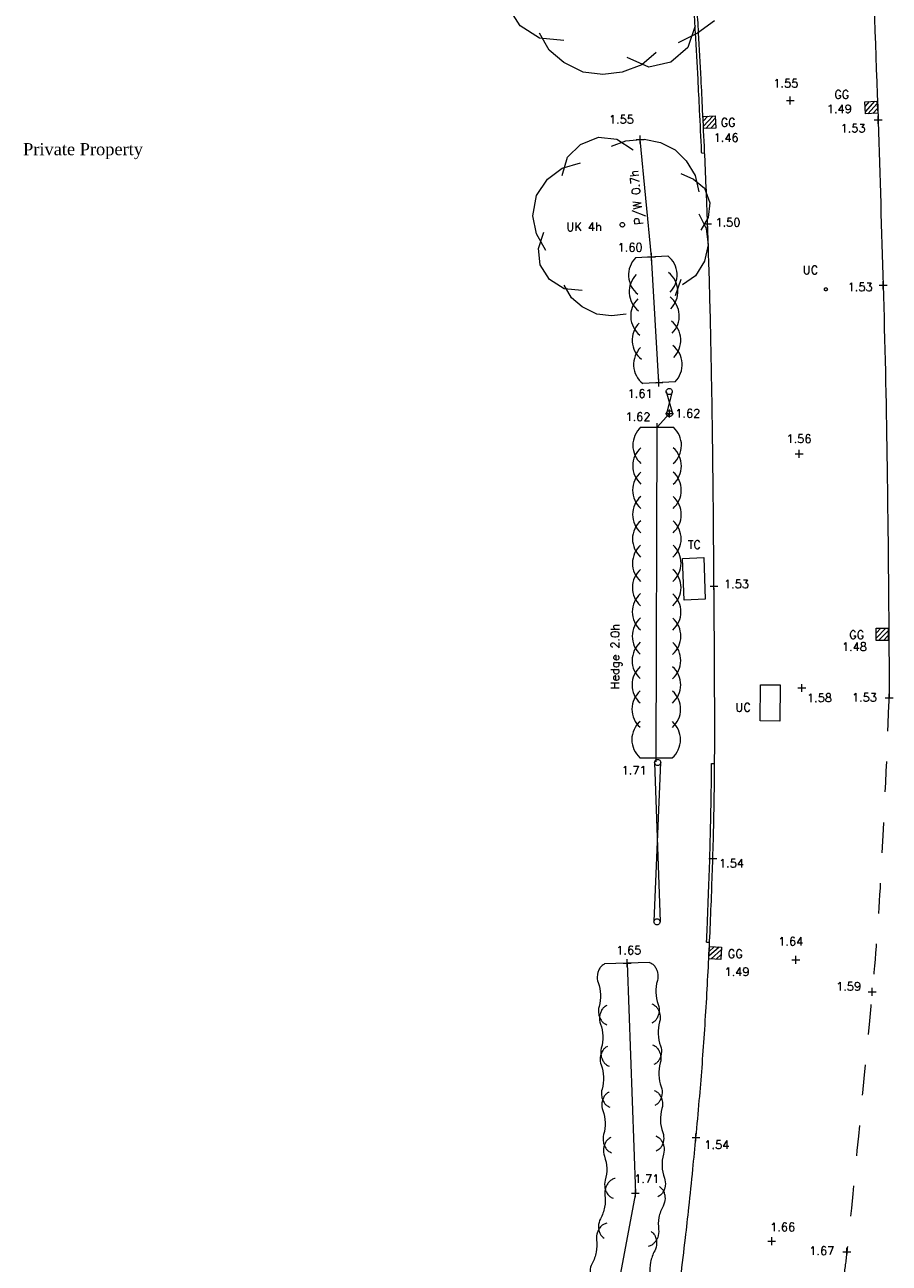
# Model space of a CAD drawing. Header units: metres. Extents: x 639013 to 639566, y 257273 to 257664.
# Tile 50 of 78: x 639162 to 639190, y 257480 to 257520. Entities that reach past the tile are written whole.
import ezdxf

# ---------------------------------------------------------------- set-up
doc = ezdxf.new("R2010")
doc.units = ezdxf.units.M
doc.linetypes.add('65208756-SWE-ZZ-XX-M-C-0002-FC06T002$0$03', pattern=[3, 1, -1, 1])
doc.linetypes.add('65208756-SWE-ZZ-XX-M-C-0002-FC06T002$0$18', pattern=[13.5, 5, -1.6, 0.3, -1.6, 5])
for name, color, linetype, lineweight in [('65208756-SWE-ZZ-XX-M-C-0002-FC06T002$0$0not0', 253, 'Continuous', 0), ('65208756-SWE-ZZ-XX-M-C-0002-FC06T002$0$SS_COVERS', 253, 'Continuous', 0), ('65208756-SWE-ZZ-XX-M-C-0002-FC06T002$0$SS_DETAIL', 253, '65208756-SWE-ZZ-XX-M-C-0002-FC06T002$0$03', 0), ('65208756-SWE-ZZ-XX-M-C-0002-FC06T002$0$SS_FENCE', 253, '65208756-SWE-ZZ-XX-M-C-0002-FC06T002$0$18', 0), ('65208756-SWE-ZZ-XX-M-C-0002-FC06T002$0$SS_GATE', 253, 'Continuous', 0), ('65208756-SWE-ZZ-XX-M-C-0002-FC06T002$0$SS_HEDGE', 253, 'Continuous', 0), ('65208756-SWE-ZZ-XX-M-C-0002-FC06T002$0$SS_KERB_DROP', 253, 'Continuous', 0), ('65208756-SWE-ZZ-XX-M-C-0002-FC06T002$0$SS_ROAD_KERBED', 253, 'Continuous', 0), ('65208756-SWE-ZZ-XX-M-C-0002-FC06T002$0$SS_ROAD_UNKERBED', 253, '65208756-SWE-ZZ-XX-M-C-0002-FC06T002$0$03', 0), ('65208756-SWE-ZZ-XX-M-C-0002-FC06T002$0$SS_Text_bold', 253, 'Continuous', 0), ('65208756-SWE-ZZ-XX-M-C-0002-FC06T002$0$SS_TEXT_GEN', 253, 'Continuous', 0), ('65208756-SWE-ZZ-XX-M-C-0002-FC06T002$0$SS_TREE', 253, 'Continuous', 0), ('65208756-SWE-ZZ-XX-M-C-0002-FC06T002$0$SS_TXT_DRAIN', 253, 'Continuous', 0), ('65208756-SWE-ZZ-XX-M-C-0002-FC06T002$0$SS_TXT_LEV_GEN', 253, 'Continuous', 0), ('65208756-SWE-ZZ-XX-M-C-0002-FC06T002$0$SS_TXT_LEV_PNT', 253, 'Continuous', 0), ('65208756-SWE-ZZ-XX-M-C-0002-FC06T002$0$SS_TXT_LEV_RD', 253, 'Continuous', 0), ('65208756-SWE-ZZ-XX-M-C-0002-FC06T002$0$SS_TXT_TREE', 253, 'Continuous', 0), ('65208756-SWE-ZZ-XX-M-C-0002-FC06T002$0$SS_TXT_UTL', 253, 'Continuous', 0)]:
    doc.layers.add(name, color=color, linetype=linetype, lineweight=lineweight)
doc.layers.add('Z-Xref', color=7, linetype='Continuous')
doc.styles.add('65208756-SWE-ZZ-XX-M-C-0002-FC06T002$0$ROMANS', font='ROMANS')
doc.styles.add('65208756-SWE-ZZ-XX-M-C-0002-FC06T002$0$Romantics', font='romantic.ttf')

# ---------------------------------------------------------------- blocks, each defined once
blk = doc.blocks.new('65208756-SWE-ZZ-XX-M-C-0002-FC06T002')
at = {"layer": '65208756-SWE-ZZ-XX-M-C-0002-FC06T002$0$0not0', "linetype": 'Continuous'}
for p, q in [((639187.07, 257517.996), (639187.33, 257517.996)), ((639187.2, 257517.866), (639187.2, 257518.126)), ((639189.651, 257517.957), (639190.05, 257517.98)), ((639189.674, 257517.557), (639189.651, 257517.957)), ((639189.66, 257517.797), (639189.81, 257517.966)), ((639189.97, 257517.976), (639189.67, 257517.637)), ((639190.05, 257517.98), (639190.074, 257517.581)), ((639190.074, 257517.581), (639189.674, 257517.557)), ((639189.754, 257517.562), (639190.055, 257517.9)), ((639190.064, 257517.741), (639189.914, 257517.571)), ((639184.33, 257517.476), (639184.729, 257517.493)), ((639184.346, 257517.076), (639184.33, 257517.476)), ((639184.336, 257517.316), (639184.489, 257517.483)), ((639184.649, 257517.489), (639184.343, 257517.156)), ((639184.426, 257517.08), (639184.733, 257517.413)), ((639184.739, 257517.253), (639184.586, 257517.086)), ((639184.729, 257517.493), (639184.746, 257517.093)), ((639189.96, 257517.364), (639190.22, 257517.364)), ((639190.09, 257517.234), (639190.09, 257517.494)), ((639182.134, 257516.716), (639182.394, 257516.716)), ((639182.264, 257516.586), (639182.264, 257516.846)), ((639184.746, 257517.093), (639184.346, 257517.076)), ((639181.602, 257513.912), (639181.605, 257513.931)), ((639181.605, 257513.892), (639181.602, 257513.912)), ((639181.605, 257513.931), (639181.612, 257513.949)), ((639181.612, 257513.874), (639181.605, 257513.892)), ((639181.612, 257513.949), (639181.624, 257513.964)), ((639181.624, 257513.859), (639181.612, 257513.874)), ((639181.624, 257513.964), (639181.639, 257513.976)), ((639181.639, 257513.847), (639181.624, 257513.859)), ((639181.639, 257513.976), (639181.657, 257513.984)), ((639181.657, 257513.984), (639181.677, 257513.987)), ((639181.677, 257513.987), (639181.696, 257513.984)), ((639181.696, 257513.984), (639181.714, 257513.976)), ((639181.714, 257513.976), (639181.729, 257513.964)), ((639181.729, 257513.859), (639181.714, 257513.847)), ((639181.729, 257513.964), (639181.741, 257513.949)), ((639181.741, 257513.874), (639181.729, 257513.859)), ((639181.741, 257513.949), (639181.749, 257513.931)), ((639181.749, 257513.892), (639181.741, 257513.874)), ((639181.749, 257513.931), (639181.752, 257513.912)), ((639181.752, 257513.912), (639181.749, 257513.892)), ((639184.35, 257513.946), (639184.61, 257513.947)), ((639184.48, 257513.816), (639184.48, 257514.076)), ((639181.657, 257513.84), (639181.639, 257513.847)), ((639181.677, 257513.837), (639181.657, 257513.84)), ((639181.696, 257513.84), (639181.677, 257513.837)), ((639181.714, 257513.847), (639181.696, 257513.84)), ((639182.504, 257512.853), (639182.764, 257512.853)), ((639182.634, 257512.723), (639182.634, 257512.983)), ((639188.327, 257511.815), (639188.335, 257511.825)), ((639188.335, 257511.825), (639188.345, 257511.833)), ((639188.345, 257511.833), (639188.357, 257511.838)), ((639188.357, 257511.838), (639188.37, 257511.84)), ((639188.37, 257511.84), (639188.383, 257511.838)), ((639188.383, 257511.838), (639188.395, 257511.833)), ((639188.395, 257511.833), (639188.405, 257511.825)), ((639188.405, 257511.825), (639188.413, 257511.815)), ((639190.123, 257511.923), (639190.383, 257511.923)), ((639190.253, 257511.793), (639190.253, 257512.053)), ((639188.32, 257511.79), (639188.322, 257511.803)), ((639188.322, 257511.777), (639188.32, 257511.79)), ((639188.322, 257511.803), (639188.327, 257511.815)), ((639188.327, 257511.765), (639188.322, 257511.777)), ((639188.335, 257511.755), (639188.327, 257511.765)), ((639188.345, 257511.747), (639188.335, 257511.755)), ((639188.357, 257511.742), (639188.345, 257511.747)), ((639188.37, 257511.74), (639188.357, 257511.742)), ((639188.383, 257511.742), (639188.37, 257511.74)), ((639188.395, 257511.747), (639188.383, 257511.742)), ((639188.405, 257511.755), (639188.395, 257511.747)), ((639188.413, 257511.765), (639188.405, 257511.755)), ((639188.413, 257511.815), (639188.418, 257511.803)), ((639188.418, 257511.777), (639188.413, 257511.765)), ((639188.418, 257511.803), (639188.42, 257511.79)), ((639188.42, 257511.79), (639188.418, 257511.777)), ((639182.752, 257508.719), (639183.012, 257508.72)), ((639182.882, 257508.59), (639182.882, 257508.85)), ((639183.118, 257508.426), (639183.122, 257508.452)), ((639183.122, 257508.4), (639183.118, 257508.426)), ((639183.122, 257508.452), (639183.132, 257508.476)), ((639183.132, 257508.376), (639183.122, 257508.4)), ((639183.132, 257508.476), (639183.148, 257508.496)), ((639183.148, 257508.356), (639183.132, 257508.376)), ((639183.148, 257508.496), (639183.168, 257508.512)), ((639183.168, 257508.34), (639183.148, 257508.356)), ((639183.168, 257508.512), (639183.192, 257508.522)), ((639183.192, 257508.33), (639183.168, 257508.34)), ((639183.192, 257508.522), (639183.218, 257508.527)), ((639183.218, 257508.327), (639183.192, 257508.33)), ((639183.218, 257508.527), (639183.244, 257508.523)), ((639183.244, 257508.331), (639183.218, 257508.327)), ((639183.244, 257508.523), (639183.268, 257508.513)), ((639183.268, 257508.341), (639183.244, 257508.331)), ((639183.268, 257508.513), (639183.288, 257508.497)), ((639183.288, 257508.357), (639183.268, 257508.341)), ((639183.288, 257508.497), (639183.304, 257508.477)), ((639183.304, 257508.377), (639183.288, 257508.357)), ((639183.304, 257508.477), (639183.314, 257508.453)), ((639183.314, 257508.401), (639183.304, 257508.377)), ((639183.314, 257508.453), (639183.318, 257508.427)), ((639183.318, 257508.427), (639183.314, 257508.401)), ((639183.13, 257507.728), (639183.14, 257507.752)), ((639183.14, 257507.752), (639183.156, 257507.772)), ((639183.156, 257507.772), (639183.176, 257507.788)), ((639183.176, 257507.788), (639183.2, 257507.798)), ((639183.2, 257507.798), (639183.226, 257507.802)), ((639183.226, 257507.572), (639183.226, 257507.832)), ((639183.226, 257507.802), (639183.252, 257507.798)), ((639183.252, 257507.798), (639183.276, 257507.788)), ((639183.276, 257507.788), (639183.296, 257507.772)), ((639183.296, 257507.772), (639183.312, 257507.752)), ((639183.312, 257507.752), (639183.322, 257507.728)), ((639182.823, 257507.125), (639182.823, 257507.385)), ((639183.096, 257507.702), (639183.356, 257507.702)), ((639183.126, 257507.702), (639183.13, 257507.728)), ((639183.13, 257507.676), (639183.126, 257507.702)), ((639183.14, 257507.652), (639183.13, 257507.676)), ((639183.156, 257507.632), (639183.14, 257507.652)), ((639183.176, 257507.616), (639183.156, 257507.632)), ((639183.2, 257507.606), (639183.176, 257507.616)), ((639183.226, 257507.602), (639183.2, 257507.606)), ((639183.252, 257507.606), (639183.226, 257507.602)), ((639183.276, 257507.616), (639183.252, 257507.606)), ((639183.296, 257507.632), (639183.276, 257507.616)), ((639183.312, 257507.652), (639183.296, 257507.632)), ((639183.322, 257507.676), (639183.312, 257507.652)), ((639183.322, 257507.728), (639183.326, 257507.702)), ((639183.326, 257507.702), (639183.322, 257507.676)), ((639182.693, 257507.255), (639182.953, 257507.255)), ((639187.365, 257506.375), (639187.625, 257506.375)), ((639187.495, 257506.245), (639187.495, 257506.505)), ((639184.691, 257501.902), (639184.691, 257502.162)), ((639184.561, 257502.032), (639184.821, 257502.032)), ((639190.022, 257500.241), (639190.022, 257500.641)), ((639190.022, 257500.641), (639190.422, 257500.641)), ((639190.022, 257500.481), (639190.182, 257500.641)), ((639190.342, 257500.641), (639190.022, 257500.321)), ((639190.102, 257500.241), (639190.422, 257500.561)), ((639190.422, 257500.641), (639190.422, 257500.241)), ((639190.422, 257500.241), (639190.022, 257500.241)), ((639190.422, 257500.401), (639190.262, 257500.241)), ((639187.581, 257498.549), (639187.581, 257498.809)), ((639187.451, 257498.678), (639187.711, 257498.679)), ((639190.453, 257498.222), (639190.453, 257498.482)), ((639190.323, 257498.352), (639190.583, 257498.352)), ((639182.657, 257496.381), (639182.917, 257496.382)), ((639182.787, 257496.251), (639182.787, 257496.511)), ((639182.737, 257496.23), (639182.741, 257496.256)), ((639182.741, 257496.204), (639182.737, 257496.23)), ((639182.741, 257496.256), (639182.751, 257496.28)), ((639182.751, 257496.18), (639182.741, 257496.204)), ((639182.751, 257496.28), (639182.767, 257496.3)), ((639182.767, 257496.16), (639182.751, 257496.18)), ((639182.767, 257496.3), (639182.787, 257496.316)), ((639182.787, 257496.144), (639182.767, 257496.16)), ((639182.787, 257496.316), (639182.811, 257496.326)), ((639182.811, 257496.134), (639182.787, 257496.144)), ((639182.811, 257496.326), (639182.837, 257496.33)), ((639182.837, 257496.13), (639182.811, 257496.134)), ((639182.837, 257496.33), (639182.863, 257496.326)), ((639182.863, 257496.134), (639182.837, 257496.13)), ((639182.863, 257496.326), (639182.887, 257496.316)), ((639182.887, 257496.144), (639182.863, 257496.134)), ((639182.887, 257496.316), (639182.907, 257496.3)), ((639182.907, 257496.16), (639182.887, 257496.144)), ((639182.907, 257496.3), (639182.923, 257496.28)), ((639182.923, 257496.18), (639182.907, 257496.16)), ((639182.923, 257496.28), (639182.933, 257496.256)), ((639182.933, 257496.204), (639182.923, 257496.18)), ((639182.933, 257496.256), (639182.937, 257496.23)), ((639182.937, 257496.23), (639182.933, 257496.204)), ((639184.653, 257492.942), (639184.652, 257493.202)), ((639184.522, 257493.072), (639184.782, 257493.072)), ((639182.731, 257491.037), (639182.747, 257491.057)), ((639182.747, 257491.057), (639182.767, 257491.073)), ((639182.767, 257491.073), (639182.791, 257491.083)), ((639182.791, 257491.083), (639182.817, 257491.087)), ((639182.817, 257491.087), (639182.843, 257491.083)), ((639182.843, 257491.083), (639182.867, 257491.073)), ((639182.867, 257491.073), (639182.887, 257491.057)), ((639182.887, 257491.057), (639182.903, 257491.037)), ((639182.717, 257490.987), (639182.721, 257491.013)), ((639182.721, 257490.961), (639182.717, 257490.987)), ((639182.721, 257491.013), (639182.731, 257491.037)), ((639182.731, 257490.937), (639182.721, 257490.961)), ((639182.747, 257490.917), (639182.731, 257490.937)), ((639182.767, 257490.901), (639182.747, 257490.917)), ((639182.791, 257490.891), (639182.767, 257490.901)), ((639182.817, 257490.887), (639182.791, 257490.891)), ((639182.843, 257490.891), (639182.817, 257490.887)), ((639182.867, 257490.901), (639182.843, 257490.891)), ((639182.887, 257490.917), (639182.867, 257490.901)), ((639182.903, 257490.937), (639182.887, 257490.917)), ((639182.903, 257491.037), (639182.913, 257491.013)), ((639182.913, 257490.961), (639182.903, 257490.937)), ((639182.913, 257491.013), (639182.917, 257490.987)), ((639182.917, 257490.987), (639182.913, 257490.961)), ((639184.518, 257489.776), (639184.541, 257490.176)), ((639184.86, 257490.157), (639184.522, 257489.856)), ((639184.531, 257490.016), (639184.7, 257490.166)), ((639184.541, 257490.176), (639184.94, 257490.153)), ((639184.598, 257489.772), (639184.935, 257490.073)), ((639184.926, 257489.913), (639184.757, 257489.763)), ((639184.94, 257490.153), (639184.917, 257489.753)), ((639187.386, 257489.611), (639187.386, 257489.871)), ((639181.704, 257489.629), (639181.964, 257489.629)), ((639181.834, 257489.499), (639181.834, 257489.759)), ((639184.917, 257489.753), (639184.518, 257489.776)), ((639187.256, 257489.741), (639187.516, 257489.741)), ((639189.762, 257488.684), (639190.022, 257488.685)), ((639189.892, 257488.554), (639189.892, 257488.814)), ((639183.968, 257483.9), (639184.228, 257483.9)), ((639184.098, 257483.77), (639184.098, 257484.03)), ((639182.104, 257481.929), (639182.104, 257482.189)), ((639181.974, 257482.059), (639182.234, 257482.059)), ((639186.459, 257480.484), (639186.719, 257480.484)), ((639186.589, 257480.354), (639186.589, 257480.614)), ((639188.932, 257480.139), (639189.192, 257480.139)), ((639189.062, 257480.009), (639189.062, 257480.269))]:
    blk.add_line(p, q, dxfattribs=at)
at = {"layer": '65208756-SWE-ZZ-XX-M-C-0002-FC06T002$0$SS_COVERS', "flags": 128}
for points in [[(639184.352, 257502.967), (639184.405, 257501.597), (639183.706, 257501.57), (639183.653, 257502.94), (639184.352, 257502.967)], [(639186.204, 257497.593), (639186.218, 257498.785), (639186.867, 257498.778), (639186.854, 257497.585), (639186.204, 257497.593)]]:
    blk.add_lwpolyline(points, dxfattribs=at)
at = {"layer": '65208756-SWE-ZZ-XX-M-C-0002-FC06T002$0$SS_DETAIL', "flags": 128}
blk.add_lwpolyline([(639189.399, 257460.291, 0.025729), (639190.757, 257463.931, 0.054113), (639191.12, 257465.747, 0.000534), (639191.568, 257470.815, 0.002042), (639191.679, 257472.141, 0.000175), (639192.136, 257477.95, 0.001513), (639192.187, 257478.624, 0.005548), (639192.363, 257481.505, -0.004445), (639192.576, 257485.101, -0.00307), (639192.661, 257486.252, 0.000629), (639193.105, 257491.869, 0.00555), (639193.245, 257493.973, 0.00274), (639193.458, 257498.237)], format="xyb", dxfattribs=at)
at = {"layer": '65208756-SWE-ZZ-XX-M-C-0002-FC06T002$0$SS_FENCE'}
for p, q in [((639182.634, 257512.853), (639182.264, 257516.716)), ((639182.823, 257507.255), (639183.226, 257507.702))]:
    blk.add_line(p, q, dxfattribs=at)
at = {"layer": '65208756-SWE-ZZ-XX-M-C-0002-FC06T002$0$SS_GATE'}
for p, q in [((639183.118, 257508.426), (639183.326, 257507.702)), ((639183.318, 257508.427), (639183.126, 257507.702)), ((639182.721, 257491.013), (639182.937, 257496.23)), ((639182.737, 257496.23), (639182.917, 257490.987))]:
    blk.add_line(p, q, dxfattribs=at)
at = {"layer": '65208756-SWE-ZZ-XX-M-C-0002-FC06T002$0$SS_HEDGE'}
for p, q in [((639183.174, 257512.885), (639182.112, 257512.822)), ((639182.882, 257508.72), (639182.634, 257512.853)), ((639183.413, 257508.751), (639182.351, 257508.688)), ((639182.291, 257507.257), (639183.355, 257507.253)), ((639182.787, 257496.381), (639182.823, 257507.255)), ((639182.255, 257496.383), (639183.319, 257496.38)), ((639182.572, 257489.655), (639181.095, 257489.603)), ((639181.834, 257489.629), (639182.104, 257482.059)), ((639182.104, 257482.059), (639180.054, 257471.112))]:
    blk.add_line(p, q, dxfattribs=at)
for points in [[(639181.095, 257489.603, 0.061643), (639180.992, 257489.533, 0.084593), (639180.934, 257489.463, 0.043325), (639180.881, 257489.349, 0.051797), (639180.856, 257489.247, 0.123645), (639180.883, 257488.99, -0.079136), (639180.96, 257488.597, -0.079136), (639180.911, 257488.2, 0.123645), (639180.902, 257487.941, 0.051797), (639180.935, 257487.841, 0.043325), (639180.995, 257487.732, 0.084593), (639181.058, 257487.666, 0.061643), (639181.167, 257487.604)], [(639182.572, 257489.655, -0.061643), (639182.681, 257489.593, -0.084593), (639182.743, 257489.527, -0.043325), (639182.804, 257489.418, -0.051797), (639182.837, 257489.318, -0.123645), (639182.828, 257489.059, 0.079136), (639182.779, 257488.662, 0.079136), (639182.856, 257488.269, -0.123645), (639182.883, 257488.012, -0.051797), (639182.858, 257487.91, -0.043325), (639182.805, 257487.796, -0.084593), (639182.747, 257487.726, -0.061643), (639182.643, 257487.656)], [(639181.169, 257488.239, 0.061643), (639181.065, 257488.17, 0.084593), (639181.007, 257488.1, 0.043325), (639180.955, 257487.986, 0.051797), (639180.929, 257487.884, 0.123645), (639180.956, 257487.627, -0.079136), (639181.034, 257487.234, -0.079136), (639180.985, 257486.836, 0.123645), (639180.976, 257486.578, 0.051797), (639181.008, 257486.478, 0.043325), (639181.069, 257486.368, 0.084593), (639181.132, 257486.302, 0.061643), (639181.24, 257486.241)], [(639182.646, 257488.292, -0.061643), (639182.754, 257488.23, -0.084593), (639182.817, 257488.164, -0.043325), (639182.878, 257488.054, -0.051797), (639182.91, 257487.955, -0.123645), (639182.902, 257487.696, 0.079136), (639182.853, 257487.299, 0.079136), (639182.93, 257486.906, -0.123645), (639182.957, 257486.648, -0.051797), (639182.932, 257486.547, -0.043325), (639182.879, 257486.433, -0.084593), (639182.821, 257486.363, -0.061643), (639182.717, 257486.293)], [(639181.192, 257486.892, 0.061643), (639181.088, 257486.823, 0.084593), (639181.03, 257486.753, 0.043325), (639180.977, 257486.639, 0.051797), (639180.952, 257486.537, 0.123645), (639180.979, 257486.28, -0.079136), (639181.056, 257485.887, -0.079136), (639181.008, 257485.489, 0.123645), (639180.999, 257485.231, 0.051797), (639181.031, 257485.131, 0.043325), (639181.092, 257485.021, 0.084593), (639181.155, 257484.955, 0.061643), (639181.263, 257484.894)], [(639182.669, 257486.945, -0.061643), (639182.777, 257486.883, -0.084593), (639182.84, 257486.817, -0.043325), (639182.901, 257486.708, -0.051797), (639182.933, 257486.608, -0.123645), (639182.924, 257486.349, 0.079136), (639182.876, 257485.952, 0.079136), (639182.953, 257485.559, -0.123645), (639182.98, 257485.301, -0.051797), (639182.954, 257485.2, -0.043325), (639182.902, 257485.086, -0.084593), (639182.844, 257485.016, -0.061643), (639182.74, 257484.946)], [(639181.245, 257485.393, 0.061643), (639181.142, 257485.324, 0.084593), (639181.084, 257485.254, 0.043325), (639181.031, 257485.14, 0.051797), (639181.006, 257485.038, 0.123645), (639181.033, 257484.781, -0.079136), (639181.11, 257484.388, -0.079136), (639181.061, 257483.99, 0.123645), (639181.052, 257483.732, 0.051797), (639181.085, 257483.632, 0.043325), (639181.145, 257483.522, 0.084593), (639181.208, 257483.456, 0.061643), (639181.317, 257483.395)], [(639182.722, 257485.446, -0.061643), (639182.831, 257485.384, -0.084593), (639182.893, 257485.318, -0.043325), (639182.954, 257485.209, -0.051797), (639182.987, 257485.109, -0.123645), (639182.978, 257484.85, 0.079136), (639182.929, 257484.453, 0.079136), (639183.006, 257484.06, -0.123645), (639183.033, 257483.802, -0.051797), (639183.008, 257483.701, -0.043325), (639182.955, 257483.587, -0.084593), (639182.897, 257483.517, -0.061643), (639182.793, 257483.447)], [(639181.299, 257483.894, 0.061643), (639181.195, 257483.825, 0.084593), (639181.137, 257483.755, 0.043325), (639181.084, 257483.641, 0.051797), (639181.059, 257483.539, 0.123645), (639181.086, 257483.282, -0.079136), (639181.163, 257482.889, -0.079136), (639181.114, 257482.491, 0.123645), (639181.106, 257482.233, 0.051797), (639181.138, 257482.133, 0.043325), (639181.199, 257482.023, 0.084593), (639181.262, 257481.957, 0.061643), (639181.37, 257481.896)], [(639182.776, 257483.947, -0.061643), (639182.884, 257483.885, -0.084593), (639182.947, 257483.819, -0.043325), (639183.008, 257483.709, -0.051797), (639183.04, 257483.61, -0.123645), (639183.031, 257483.351, 0.079136), (639182.982, 257482.954, 0.079136), (639183.059, 257482.561, -0.123645), (639183.087, 257482.303, -0.051797), (639183.061, 257482.202, -0.043325), (639183.009, 257482.088, -0.084593), (639182.951, 257482.018, -0.061643), (639182.847, 257481.948)], [(639181.444, 257482.552, 0.061643), (639181.328, 257482.507, 0.084593), (639181.256, 257482.451, 0.043325), (639181.179, 257482.351, 0.051797), (639181.132, 257482.258, 0.123645), (639181.103, 257482.001, -0.079136), (639181.092, 257481.6, -0.079136), (639180.957, 257481.223, 0.123645), (639180.892, 257480.973, 0.051797), (639180.902, 257480.868, 0.043325), (639180.937, 257480.748, 0.084593), (639180.984, 257480.67, 0.061643), (639181.076, 257480.586)], [(639182.897, 257482.28, -0.061643), (639182.989, 257482.196, -0.084593), (639183.036, 257482.117, -0.043325), (639183.071, 257481.997, -0.051797), (639183.081, 257481.893, -0.123645), (639183.016, 257481.642, 0.079136), (639182.881, 257481.265, 0.079136), (639182.87, 257480.865, -0.123645), (639182.84, 257480.608, -0.051797), (639182.793, 257480.514, -0.043325), (639182.717, 257480.415, -0.084593), (639182.645, 257480.359, -0.061643), (639182.529, 257480.314)], [(639181.168, 257481.077, 0.061643), (639181.052, 257481.032, 0.084593), (639180.98, 257480.976, 0.043325), (639180.903, 257480.877, 0.051797), (639180.856, 257480.783, 0.123645), (639180.827, 257480.526, -0.079136), (639180.816, 257480.126, -0.079136), (639180.681, 257479.749, 0.123645), (639180.616, 257479.498, 0.051797), (639180.626, 257479.394, 0.043325), (639180.661, 257479.274, 0.084593), (639180.708, 257479.195, 0.061643), (639180.8, 257479.111)], [(639182.621, 257480.805, -0.061643), (639182.713, 257480.721, -0.084593), (639182.76, 257480.643, -0.043325), (639182.795, 257480.523, -0.051797), (639182.805, 257480.418, -0.123645), (639182.74, 257480.168, 0.079136), (639182.605, 257479.791, 0.079136), (639182.594, 257479.39, -0.123645), (639182.564, 257479.133, -0.051797), (639182.517, 257479.04, -0.043325), (639182.441, 257478.94, -0.084593), (639182.369, 257478.884, -0.061643), (639182.252, 257478.839)]]:
    blk.add_lwpolyline(points, format="xyb", dxfattribs=at)
for centre, start, end in [((639182.678, 257512.257), 135.1187, 231.754), ((639182.678, 257512.257), 315.1187, 51.754), ((639182.702, 257511.712), 135.1187, 231.754), ((639182.702, 257511.712), 315.1187, 51.754), ((639182.75, 257510.913), 135.1187, 231.754), ((639182.75, 257510.913), 315.1187, 51.754), ((639182.798, 257510.115), 135.1187, 231.754), ((639182.798, 257510.115), 315.1187, 51.754), ((639182.846, 257509.316), 135.1187, 231.754), ((639182.846, 257509.316), 315.1187, 51.754), ((639182.821, 257506.657), 131.4932, 228.1285), ((639182.821, 257506.657), 311.4932, 48.1285), ((639182.819, 257505.981), 131.4932, 228.1285), ((639182.819, 257505.981), 311.4932, 48.1285), ((639182.816, 257505.181), 131.4932, 228.1285), ((639182.816, 257505.181), 311.4932, 48.1285), ((639182.814, 257504.381), 131.4932, 228.1285), ((639182.814, 257504.381), 311.4932, 48.1285), ((639182.811, 257503.581), 131.4932, 228.1285), ((639182.811, 257503.581), 311.4932, 48.1285), ((639182.809, 257502.781), 131.4932, 228.1285), ((639182.809, 257502.781), 311.4932, 48.1285), ((639182.806, 257501.981), 131.4932, 228.1285), ((639182.806, 257501.981), 311.4932, 48.1285), ((639182.803, 257501.181), 131.4932, 228.1285), ((639182.803, 257501.181), 311.4932, 48.1285), ((639182.801, 257500.381), 131.4932, 228.1285), ((639182.801, 257500.381), 311.4932, 48.1285), ((639182.798, 257499.581), 131.4932, 228.1285), ((639182.798, 257499.581), 311.4932, 48.1285), ((639182.795, 257498.781), 131.4932, 228.1285), ((639182.795, 257498.781), 311.4932, 48.1285), ((639182.793, 257497.981), 131.4932, 228.1285), ((639182.793, 257497.981), 311.4932, 48.1285), ((639182.789, 257496.979), 131.4932, 228.1285), ((639182.789, 257496.979), 311.4932, 48.1285)]:
    blk.add_arc(centre, 0.8, start, end, dxfattribs=at)
at = {"layer": '65208756-SWE-ZZ-XX-M-C-0002-FC06T002$0$SS_KERB_DROP'}
for p, q in [((639184.286, 257516.272), (639184.385, 257516.276)), ((639184.611, 257496.198), (639184.711, 257496.197)), ((639184.445, 257490.319), (639184.545, 257490.314))]:
    blk.add_line(p, q, dxfattribs=at)
at = {"layer": '65208756-SWE-ZZ-XX-M-C-0002-FC06T002$0$SS_KERB_DROP', "flags": 128}
for points in [[(639184.286, 257516.272, 0.000058), (639184.283, 257516.321, 0.00081), (639184.219, 257517.677, 0.001074), (639184.166, 257518.699, 0.000417), (639184.083, 257520.224, 0.000746), (639184.034, 257521.076, 0.000088), (639183.957, 257522.404, 0.000111), (639183.895, 257523.453, 0.000015), (639183.887, 257523.591, -0.000309)], [(639184.445, 257490.319, 0.000674), (639184.466, 257490.78, 0.001571), (639184.515, 257491.988, 0.001745), (639184.553, 257493.075, 0.002135), (639184.584, 257494.279, 0.002483), (639184.602, 257495.313, 0.001093), (639184.611, 257496.198, 0.002022)]]:
    blk.add_lwpolyline(points, format="xyb", dxfattribs=at)
at = {"layer": '65208756-SWE-ZZ-XX-M-C-0002-FC06T002$0$SS_ROAD_KERBED', "flags": 128}
for points in [[(639189.66, 257600.616, 0.001663), (639189.441, 257598.996, 0.007549), (639189.399, 257598.639, 0.001562), (639188.711, 257591.608, 0.005913), (639188.556, 257589.749, 0.005642), (639188.349, 257586.275, 0.005705), (639188.222, 257582.836, 0.005512), (639188.142, 257577.281, 0.005494), (639188.183, 257571.707, 0.001447), (639188.311, 257565.757, 0.003791), (639188.383, 257563.485, 0.000639), (639188.46, 257561.615, -0.001343), (639188.495, 257560.725, -0.000214), (639188.662, 257556.118, -0.000086), (639189.07, 257544.646, -0.000151), (639189.317, 257537.636, 0.000147), (639189.564, 257530.625, 0.002107), (639189.825, 257524.031, -0.002084), (639190.09, 257517.364, -0.00142), (639190.092, 257517.307, -0.000015), (639190.253, 257511.923, -0.003769), (639190.379, 257506.258, -0.002701), (639190.453, 257498.352)], [(639183.597, 257479.295, 0.00183), (639183.753, 257480.593, 0.002374), (639183.864, 257481.595, 0.001282), (639183.995, 257482.85, 0.001533), (639184.098, 257483.9, 0.002054), (639184.208, 257485.112, 0.00231), (639184.297, 257486.189, 0.002628), (639184.377, 257487.3, 0.00247), (639184.45, 257488.482, 0.001612), (639184.512, 257489.643, 0.001652), (639184.566, 257490.776, 0.001571), (639184.615, 257491.984, 0.001745), (639184.652, 257493.072, 0.002135), (639184.684, 257494.276, 0.002483), (639184.702, 257495.312, 0.001561), (639184.713, 257496.576, 0.002022), (639184.715, 257497.552, 0.000418), (639184.711, 257499.014, 0.000786), (639184.707, 257499.792, 0.00005), (639184.697, 257501.143, 0.000076), (639184.691, 257502.032, 0.000079), (639184.681, 257503.31, 0.000091), (639184.672, 257504.415, 0.000728), (639184.664, 257505.274, 0.00041), (639184.646, 257506.799, 0.000825), (639184.631, 257507.819, 0.000618), (639184.608, 257509.182, 0.001033), (639184.586, 257510.242, 0.000828), (639184.554, 257511.564, 0.001237), (639184.52, 257512.742, 0.001208), (639184.48, 257513.946, 0.001256), (639184.433, 257515.174, 0.001339), (639184.383, 257516.326, 0.00081), (639184.318, 257517.682, 0.001074), (639184.266, 257518.704, 0.000417), (639184.183, 257520.229, 0.000746), (639184.134, 257521.082, 0.000088), (639184.056, 257522.41, 0.000111)]]:
    blk.add_lwpolyline(points, format="xyb", dxfattribs=at)
at = {"layer": '65208756-SWE-ZZ-XX-M-C-0002-FC06T002$0$SS_ROAD_UNKERBED', "flags": 128}
blk.add_lwpolyline([(639190.438, 257498.255, -0.005257), (639190.152, 257492.097, -0.009471), (639189.892, 257488.684, -0.000495), (639189.163, 257481.093, -0.003938), (639189.062, 257480.139, -0.010678), (639188.945, 257479.267, -0.001203), (639187.719, 257471.558, -0.025554), (639186.891, 257467.697, -0.014803), (639184.93, 257461.171)], format="xyb", dxfattribs=at)
at = {"layer": '65208756-SWE-ZZ-XX-M-C-0002-FC06T002$0$SS_TREE'}
for p, q in [((639178.312, 257520.453), (639177.912, 257521.093)), ((639178.953, 257520.053), (639178.312, 257520.453)), ((639184.072, 257520.457), (639183.833, 257519.737)), ((639184.712, 257520.618), (639184.152, 257520.217)), ((639179.273, 257519.654), (639178.952, 257520.213)), ((639179.753, 257519.974), (639178.953, 257520.053)), ((639184.152, 257520.217), (639183.513, 257519.897)), ((639179.753, 257519.254), (639179.273, 257519.654)), ((639182.793, 257519.576), (639182.313, 257519.176)), ((639183.833, 257519.737), (639183.273, 257519.256)), ((639180.393, 257518.934), (639179.753, 257519.254)), ((639182.313, 257519.176), (639181.673, 257518.935)), ((639182.553, 257519.096), (639181.833, 257519.415)), ((639183.273, 257519.256), (639182.553, 257519.096)), ((639181.033, 257518.855), (639180.393, 257518.934)), ((639181.673, 257518.935), (639181.033, 257518.855)), ((639180.295, 257516.551), (639180.895, 257516.791)), ((639180.895, 257516.791), (639181.495, 257516.732)), ((639181.495, 257516.732), (639182.035, 257516.372)), ((639181.795, 257516.672), (639182.395, 257516.732)), ((639182.395, 257516.732), (639182.935, 257516.613)), ((639179.875, 257516.13), (639180.295, 257516.551)), ((639181.315, 257516.492), (639181.795, 257516.672)), ((639182.935, 257516.613), (639183.415, 257516.373)), ((639183.415, 257516.373), (639183.775, 257516.013)), ((639179.696, 257515.53), (639179.875, 257516.13)), ((639179.696, 257515.77), (639180.295, 257515.951)), ((639183.775, 257516.013), (639184.076, 257515.533)), ((639179.216, 257515.41), (639179.696, 257515.77)), ((639183.596, 257515.593), (639184.016, 257515.413)), ((639184.076, 257515.533), (639184.196, 257514.994)), ((639178.856, 257514.87), (639179.216, 257515.41)), ((639184.016, 257515.413), (639184.376, 257515.114)), ((639184.376, 257515.114), (639184.556, 257514.634)), ((639178.737, 257514.21), (639178.856, 257514.87)), ((639184.197, 257514.274), (639184.437, 257513.794)), ((639184.556, 257514.634), (639184.497, 257514.154)), ((639178.857, 257513.61), (639178.737, 257514.21)), ((639184.497, 257514.154), (639184.257, 257513.734)), ((639179.158, 257513.07), (639178.857, 257513.61)), ((639178.917, 257513.13), (639179.097, 257513.67)), ((639184.437, 257513.794), (639184.497, 257513.254)), ((639178.978, 257512.59), (639178.917, 257513.13)), ((639184.497, 257513.254), (639184.378, 257512.714)), ((639184.378, 257512.714), (639184.078, 257512.233)), ((639179.278, 257512.11), (639178.978, 257512.59)), ((639184.078, 257512.233), (639183.658, 257511.933)), ((639179.758, 257511.81), (639179.278, 257512.11)), ((639179.999, 257511.511), (639179.758, 257511.93)), ((639183.598, 257512.113), (639183.419, 257511.573)), ((639180.358, 257511.751), (639179.758, 257511.81)), ((639180.359, 257511.211), (639179.999, 257511.511)), ((639180.839, 257510.971), (639180.359, 257511.211)), ((639181.319, 257510.912), (639180.839, 257510.971)), ((639181.799, 257510.972), (639181.319, 257510.912))]:
    blk.add_line(p, q, dxfattribs=at)
at = {"layer": '65208756-SWE-ZZ-XX-M-C-0002-FC06T002$0$SS_Text_bold', "style": '65208756-SWE-ZZ-XX-M-C-0002-FC06T002$0$Romantics'}
blk.add_text('Private Property', height=0.4, rotation=0.0408, dxfattribs=at).set_placement((639161.968, 257516.198))
at = {"layer": '65208756-SWE-ZZ-XX-M-C-0002-FC06T002$0$SS_TEXT_GEN', "style": '65208756-SWE-ZZ-XX-M-C-0002-FC06T002$0$ROMANS'}
for s, rotation, p in [('P/W 0.7h', 95.4689, (639182.369, 257513.925)), ('Hedge 2.0h', 89.8038, (639181.571, 257498.634))]:
    blk.add_text(s, height=0.278, rotation=rotation, dxfattribs=at).set_placement(p)
at = {"layer": '65208756-SWE-ZZ-XX-M-C-0002-FC06T002$0$SS_TXT_DRAIN', "style": '65208756-SWE-ZZ-XX-M-C-0002-FC06T002$0$ROMANS'}
for s, p in [('GG', (639188.649, 257518.061)), ('1.49', (639188.402, 257517.587)), ('GG', (639184.91, 257517.141)), ('1.46', (639184.68, 257516.641)), ('GG', (639189.139, 257500.291)), ('1.48', (639188.898, 257499.898)), ('GG', (639185.144, 257489.801)), ('1.49', (639185.036, 257489.208))]:
    blk.add_text(s, height=0.274, rotation=0.0408, dxfattribs=at).set_placement(p)
at = {"layer": '65208756-SWE-ZZ-XX-M-C-0002-FC06T002$0$SS_TXT_LEV_GEN', "style": '65208756-SWE-ZZ-XX-M-C-0002-FC06T002$0$ROMANS'}
for s, p in [('1.55', (639181.235, 257517.241)), ('1.60', (639181.522, 257513.031)), ('1.61', (639181.849, 257508.225)), ('1.62', (639183.42, 257507.572)), ('1.62', (639181.779, 257507.46)), ('1.71', (639181.653, 257495.835)), ('1.65', (639181.477, 257489.918)), ('1.71', (639182.072, 257482.403))]:
    blk.add_text(s, height=0.274, rotation=0.0408, dxfattribs=at).set_placement(p)
at = {"layer": '65208756-SWE-ZZ-XX-M-C-0002-FC06T002$0$SS_TXT_LEV_PNT', "style": '65208756-SWE-ZZ-XX-M-C-0002-FC06T002$0$ROMANS'}
for s, p in [('1.55', (639186.644, 257518.428)), ('1.56', (639187.074, 257506.737)), ('1.58', (639187.751, 257498.217)), ('1.64', (639186.804, 257490.209)), ('1.66', (639186.539, 257480.811))]:
    blk.add_text(s, height=0.274, rotation=0.0408, dxfattribs=at).set_placement(p)
at = {"layer": '65208756-SWE-ZZ-XX-M-C-0002-FC06T002$0$SS_TXT_LEV_RD', "style": '65208756-SWE-ZZ-XX-M-C-0002-FC06T002$0$ROMANS'}
for s, p in [('1.53', (639188.853, 257516.95)), ('1.50', (639184.738, 257513.854)), ('1.53', (639189.087, 257511.73)), ('1.53', (639185.019, 257501.962)), ('1.53', (639189.228, 257498.231)), ('1.54', (639184.856, 257492.777)), ('1.59', (639188.708, 257488.727)), ('1.54', (639184.375, 257483.52)), ('1.67', (639187.826, 257480.032))]:
    blk.add_text(s, height=0.274, rotation=0.0408, dxfattribs=at).set_placement(p)
at = {"layer": '65208756-SWE-ZZ-XX-M-C-0002-FC06T002$0$SS_TXT_TREE', "style": '65208756-SWE-ZZ-XX-M-C-0002-FC06T002$0$ROMANS'}
blk.add_text('UK 4h', height=0.28, rotation=0.0408, dxfattribs=at).set_placement((639179.833, 257513.707))
at = {"layer": '65208756-SWE-ZZ-XX-M-C-0002-FC06T002$0$SS_TXT_UTL', "style": '65208756-SWE-ZZ-XX-M-C-0002-FC06T002$0$ROMANS'}
for s, p in [('UC', (639187.614, 257512.288)), ('TC', (639183.83, 257503.255)), ('UC', (639185.399, 257497.904))]:
    blk.add_text(s, height=0.274, rotation=0.0408, dxfattribs=at).set_placement(p)

msp = doc.modelspace()

# ---------------------------------------------------------------- block references
at = {"layer": 'Z-Xref', "linetype": 'Continuous'}
msp.add_blockref('65208756-SWE-ZZ-XX-M-C-0002-FC06T002', (0, 0), dxfattribs=at)

doc.saveas('drawing.dxf')
